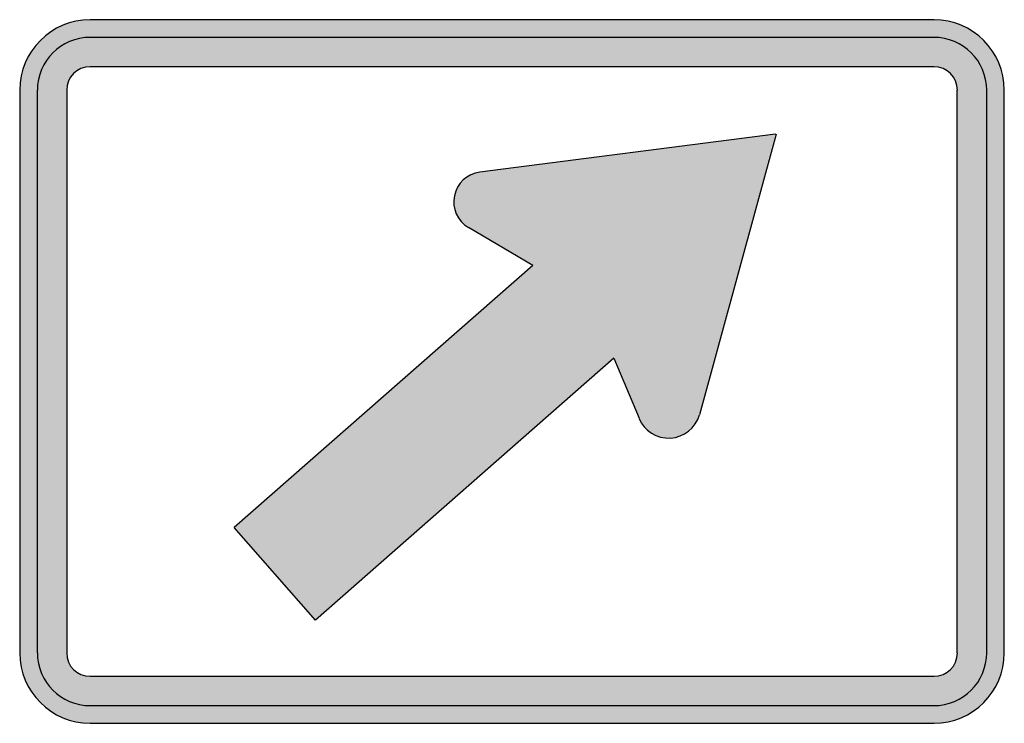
# Model space of a CAD drawing. Header units: inches. Extents: x -10.5 to 10.5, y -7.5 to 7.5.
import ezdxf

# ---------------------------------------------------------------- set-up
doc = ezdxf.new("R2010")
doc.units = ezdxf.units.IN
doc.header["$MEASUREMENT"] = 0

msp = doc.modelspace()

# ---------------------------------------------------------------- hatches: boundary and pattern name
h = msp.add_hatch(color=7)
h.paths.add_polyline_path([(8.998, -7.5), (-8.999, -7.5), (-9.1, -7.497), (-9.201, -7.487), (-9.398, -7.445), (-9.583, -7.381), (-9.755, -7.294), (-9.915, -7.186), (-10.059, -7.059), (-10.185, -6.916), (-10.293, -6.755), (-10.381, -6.583), (-10.444, -6.398), (-10.486, -6.202), (-10.496, -6.101), (-10.5, -6.003), (-10.5, 5.999), (-10.496, 6.101), (-10.486, 6.202), (-10.444, 6.398), (-10.381, 6.583), (-10.293, 6.755), (-10.185, 6.916), (-10.059, 7.059), (-9.915, 7.186), (-9.755, 7.294), (-9.583, 7.381), (-9.398, 7.445), (-9.201, 7.487), (-9.1, 7.497), (-8.999, 7.5), (8.998, 7.5), (9.104, 7.497), (9.201, 7.487), (9.398, 7.445), (9.583, 7.381), (9.758, 7.294), (9.915, 7.186), (10.059, 7.059), (10.185, 6.916), (10.293, 6.755), (10.381, 6.583), (10.444, 6.398), (10.486, 6.202), (10.496, 6.101), (10.5, 5.999), (10.5, -6.003), (10.496, -6.101), (10.486, -6.202), (10.444, -6.398), (10.381, -6.583), (10.293, -6.755), (10.185, -6.916), (10.059, -7.059), (9.915, -7.186), (9.758, -7.294), (9.583, -7.381), (9.398, -7.445), (9.201, -7.487), (9.104, -7.497), (8.998, -7.5)])
h.paths.add_polyline_path([(-8.999, -6.5), (8.998, -6.5), (9.069, -6.496), (9.132, -6.482), (9.194, -6.461), (9.251, -6.429), (9.306, -6.394), (9.352, -6.353), (9.394, -6.304), (9.433, -6.251), (9.46, -6.195), (9.482, -6.132), (9.495, -6.069), (9.499, -6.003), (9.499, 5.999), (9.495, 6.066), (9.482, 6.132), (9.46, 6.195), (9.433, 6.251), (9.394, 6.304), (9.352, 6.353), (9.306, 6.394), (9.251, 6.429), (9.194, 6.461), (9.132, 6.482), (9.069, 6.496), (8.998, 6.5), (-8.999, 6.5), (-9.065, 6.496), (-9.132, 6.482), (-9.194, 6.461), (-9.251, 6.429), (-9.303, 6.394), (-9.352, 6.353), (-9.394, 6.304), (-9.429, 6.251), (-9.46, 6.195), (-9.482, 6.132), (-9.495, 6.066), (-9.499, 5.999), (-9.499, -6.003), (-9.495, -6.069), (-9.482, -6.132), (-9.46, -6.195), (-9.429, -6.251), (-9.394, -6.304), (-9.352, -6.353), (-9.303, -6.394), (-9.251, -6.429), (-9.194, -6.461), (-9.132, -6.482), (-9.065, -6.496), (-8.999, -6.5)], flags=0)
msp.add_hatch(color=7).paths.add_polyline_path([(0.445, 2.261), (-5.929, -3.329), (-4.193, -5.299), (2.174, 0.287), (2.709, -0.998), (2.74, -1.064), (2.776, -1.123), (2.821, -1.179), (2.866, -1.232), (2.919, -1.278), (2.978, -1.316), (3.038, -1.351), (3.101, -1.379), (3.167, -1.4), (3.237, -1.414), (3.308, -1.421), (3.381, -1.421), (3.451, -1.411), (3.521, -1.397), (3.587, -1.375), (3.651, -1.347), (3.71, -1.312), (3.769, -1.27), (3.818, -1.225), (3.868, -1.173), (3.909, -1.117), (3.945, -1.057), (3.976, -0.994), (3.997, -0.924), (5.617, 5.058), (-0.69, 4.249), (-0.753, 4.239), (-0.816, 4.218), (-0.934, 4.162), (-1.04, 4.085), (-1.123, 3.986), (-1.19, 3.874), (-1.211, 3.812), (-1.228, 3.748), (-1.239, 3.682), (-1.242, 3.615), (-1.228, 3.482), (-1.187, 3.36), (-1.123, 3.248), (-1.036, 3.15), (-0.987, 3.108), (-0.931, 3.07), (0.445, 2.261)])

# ---------------------------------------------------------------- linework, layer by layer
at = {"color": 7}
for p, q in [((9.001, 7.499), (-8.998, 7.499)), ((9.001, 7.124), (-8.998, 7.124)), ((9.001, 6.499), (-8.998, 6.499)), ((-10.5, 5.999), (-10.5, -6.001)), ((-10.124, 5.999), (-10.124, -6.001)), ((-9.497, 5.999), (-9.497, -6.001)), ((9.498, -6.001), (9.498, 5.999)), ((10.124, -6.001), (10.124, 5.999)), ((10.5, -6.001), (10.5, 5.999)), ((5.617, 5.059), (-0.688, 4.25)), ((5.637, 5.057), (3.996, -0.925)), ((0.443, 2.262), (-0.929, 3.071)), ((0.443, 2.262), (-5.927, -3.327)), ((2.174, 0.287), (-4.194, -5.3)), ((2.174, 0.287), (2.709, -0.998)), ((-4.194, -5.3), (-5.927, -3.327)), ((-8.998, -6.499), (9.001, -6.499)), ((-8.998, -7.123), (9.001, -7.123)), ((-8.998, -7.499), (9.001, -7.499))]:
    msp.add_line(p, q, dxfattribs=at)
for points in [[(-8.999, 7.499), (-9.827, 7.499), (-10.498, 6.827), (-10.498, 5.999)], [(10.499, 5.999), (10.499, 6.827), (9.828, 7.499), (8.999, 7.499)], [(-8.999, 7.124), (-9.62, 7.124), (-10.123, 6.62), (-10.123, 5.999)], [(10.124, 5.999), (10.124, 6.62), (9.621, 7.124), (8.999, 7.124)], [(-8.999, 6.499), (-9.275, 6.499), (-9.498, 6.275), (-9.498, 5.999)], [(9.499, 5.999), (9.499, 6.275), (9.275, 6.499), (8.999, 6.499)], [(-10.498, -5.999), (-10.498, -6.828), (-9.827, -7.499), (-8.999, -7.499)], [(-10.123, -5.999), (-10.123, -6.621), (-9.62, -7.124), (-8.999, -7.124)], [(-9.498, -5.999), (-9.498, -6.276), (-9.275, -6.499), (-8.999, -6.499)], [(8.999, -7.499), (9.828, -7.499), (10.499, -6.828), (10.499, -5.999)], [(8.999, -7.124), (9.621, -7.124), (10.124, -6.621), (10.124, -5.999)], [(8.999, -6.499), (9.275, -6.499), (9.499, -6.276), (9.499, -5.999)]]:
    msp.add_open_spline(points, degree=3, dxfattribs=at)
for points in [[(-0.687, 4.249), (-0.957, 4.215), (-1.174, 4.013), (-1.229, 3.747), (-1.284, 3.481), (-1.164, 3.209), (-0.93, 3.071)], [(2.709, -0.999), (2.82, -1.267), (3.089, -1.436), (3.38, -1.419), (3.67, -1.403), (3.918, -1.205), (3.999, -0.925)]]:
    msp.add_open_spline(points, degree=3, knots=[0, 0, 0, 0, 1, 1, 1, 2, 2, 2, 2], dxfattribs=at)

doc.saveas('drawing.dxf')
